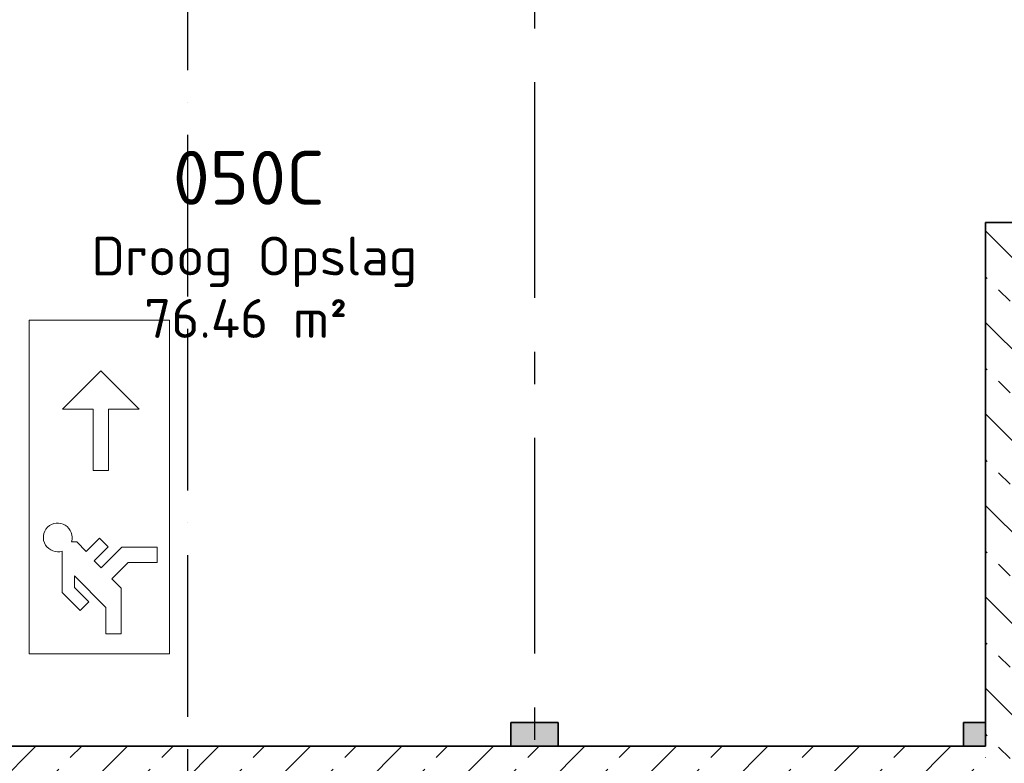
# Model space of a CAD drawing. Header units: millimetres. Extents: x -285236 to 84130, y -470 to 79511.
# Tile 167 of 192: x 4241 to 8806, y 55003 to 58453. Entities that reach past the tile are written whole.
import ezdxf

# ---------------------------------------------------------------- set-up
doc = ezdxf.new("R2010")
doc.units = ezdxf.units.MM
doc.linetypes.add('NLRS_stramien', pattern=[1650, 1000, -250, 150, -250])
doc.linetypes.add('SW_doorsnedelijn', pattern=[1950, 750, -150, 0, -150, 750, -150])
doc.layers.add('XREF', color=254, linetype='Continuous')
doc.styles.add('ISOCPEUR_1', font='isocpeur.ttf', dxfattribs={"height": 250})
doc.styles.add('ISOCPEUR_3', font='isocpeur.ttf', dxfattribs={"height": 180})

msp = doc.modelspace()

# ---------------------------------------------------------------- hatches: boundary and pattern name
at = {"layer": 'XREF', "lineweight": 9}
h = msp.add_hatch(dxfattribs=at)
h.set_pattern_fill('FP_14', color=256, angle=45, style=0, pattern_type=2)
h.set_pattern_definition([(135, (8938.87, 54282.6), (-212.132, -212.132), []), (135, (8938.87, 54494.74), (-212.132, -212.132), [75, -75])])
h.paths.add_polyline_path([(8938.8696, 51052.6047), (8938.8696, 57512.6047), (8718.8696, 57512.6047), (8718.8696, 51052.6047)])
at = {"layer": 'XREF', "lineweight": 25}
for points in [[(6517.8696, 55082.6047), (6737.8696, 55082.6047), (6737.8696, 55192.6047), (6517.8696, 55192.6047)], [(8645.3109, 55082.6047), (8718.8696, 55082.6047), (8718.8696, 55192.6047), (8617.8696, 55192.6047), (8617.8696, 55082.6047)]]:
    msp.add_hatch(color=256, dxfattribs=at).paths.add_polyline_path(points)
at = {"layer": 'XREF', "lineweight": 9}
h = msp.add_hatch(dxfattribs=at)
h.set_pattern_fill('FP_10', color=256, angle=-315, style=0, pattern_type=2)
h.set_pattern_definition([(225, (2618.87, 55082.6), (212.132, -212.132), []), (225, (2406.74, 55082.6), (212.132, -212.132), [75, -75])])
h.paths.add_polyline_path([(5336.8323, 54862.6047), (5348.3147, 54877.5688), (5381.1929, 54902.7971), (5419.4803, 54918.6563), (5460.5679, 54924.0655), (5501.6554, 54918.6563), (5539.9429, 54902.7971), (5573.7882, 54876.3083), (5584.3034, 54862.6047), (8718.8696, 54862.6047), (8718.8696, 55082.6047), (2493.3696, 55082.6047), (2493.3696, 54862.6047), (5323.0863, 54862.6047)])
h.paths.add_polyline_path([(628.8696, 54862.6047), (838.3696, 54862.6047), (838.3696, 55082.6047), (286.3696, 55082.6047), (286.3696, 54862.6047), (408.8696, 54862.6047)])
h.paths.add_polyline_path([(-1376.1014, 54862.6047), (-1268.6304, 54862.6047), (-1268.6304, 55082.6047), (-1604.1304, 55082.6047), (-1604.1304, 54862.6047), (-1482.1304, 54862.6047)])
h.paths.add_polyline_path([(-3461.8181, 54862.6047), (-3359.1304, 54862.6047), (-3359.1304, 55082.6047), (-3481.1304, 55082.6047), (-3481.1304, 54862.6047)])

# ---------------------------------------------------------------- linework, layer by layer
at = {"layer": 'XREF', "linetype": 'SW_doorsnedelijn'}
msp.add_line((5018.9134, 78470.2365), (5018.9134, 9889.9349), dxfattribs=at)
at = {"layer": 'XREF', "linetype": 'NLRS_stramien'}
for p, q in [((6627.8696, 77962.7572), (6627.8696, 8370.0218)), ((-47232.6128, 55082.6047), (64223.889, 55082.6047))]:
    msp.add_line(p, q, dxfattribs=at)
at = {"layer": 'XREF', "lineweight": 35}
for p, q in [((8718.8696, 57512.6047), (8718.8696, 55192.6047)), ((8938.8696, 57512.6047), (8718.8696, 57512.6047)), ((6737.8696, 55192.6047), (6517.8696, 55192.6047)), ((6517.8696, 55192.6047), (6517.8696, 55082.6047)), ((6737.8696, 55082.6047), (6737.8696, 55192.6047)), ((8718.8696, 55192.6047), (8617.8696, 55192.6047)), ((8617.8696, 55192.6047), (8617.8696, 55082.6047)), ((8718.8696, 55082.6047), (8718.8696, 55192.6047)), ((6517.8696, 55082.6047), (2737.8696, 55082.6047)), ((6517.8696, 55082.6047), (6737.8696, 55082.6047)), ((8617.8696, 55082.6047), (6737.8696, 55082.6047)), ((8617.8696, 55082.6047), (8718.8696, 55082.6047))]:
    msp.add_line(p, q, dxfattribs=at)
at = {"layer": 'XREF', "lineweight": 13}
for p, q in [((4285.2823, 57058.7742), (4285.2823, 55510.9471)), ((4935.3119, 57058.7742), (4285.2823, 57058.7742)), ((4285.2823, 57058.7742), (4285.2823, 55510.9471)), ((4935.3119, 57058.7742), (4285.2823, 57058.7742)), ((4935.3119, 55510.9471), (4935.3119, 57058.7742)), ((4935.3119, 55510.9471), (4935.3119, 57058.7742)), ((4439.5215, 56646.1548), (4617.1705, 56823.8039)), ((4617.1705, 56823.8039), (4794.8196, 56646.1548)), ((4581.6407, 56646.1548), (4439.5215, 56646.1548)), ((4581.6407, 56361.9163), (4581.6407, 56646.1548)), ((4794.8196, 56646.1548), (4652.7003, 56646.1548)), ((4652.7003, 56646.1548), (4652.7003, 56361.9163)), ((4652.7003, 56361.9163), (4581.6407, 56361.9163)), ((4480.5753, 56030.0405), (4504.9514, 56030.0405)), ((4504.9514, 56030.0405), (4548.9125, 55986.0794)), ((4548.9125, 55986.0794), (4610.0859, 56047.2527)), ((4610.0859, 56047.2527), (4650.2833, 56007.0553)), ((4438.282, 55795.0541), (4438.282, 55987.7472)), ((4650.2833, 56007.0553), (4585.2613, 55942.0334)), ((4617.9063, 55909.3884), (4714.5237, 56006.0057)), ((4714.5237, 56006.0057), (4878.4642, 56006.0057)), ((4878.4642, 56006.0057), (4878.4642, 55934.9461)), ((4585.2613, 55942.0334), (4617.9063, 55909.3884)), ((4743.9576, 55934.9461), (4668.1531, 55859.1416)), ((4878.4642, 55934.9461), (4743.9576, 55934.9461)), ((4640.6756, 55725.8295), (4494.1594, 55872.3457)), ((4494.1594, 55872.3457), (4494.1594, 55819.5714)), ((4668.1531, 55859.1416), (4711.7353, 55815.5594)), ((4521.1738, 55712.1623), (4438.282, 55795.0541)), ((4494.1594, 55819.5714), (4561.3712, 55752.3597)), ((4711.7353, 55815.5594), (4711.7353, 55603.2439)), ((4561.3712, 55752.3597), (4521.1738, 55712.1623)), ((4640.6756, 55603.2439), (4640.6756, 55725.8295)), ((4711.7353, 55603.2439), (4640.6756, 55603.2439)), ((4285.2823, 55510.9471), (4935.3119, 55510.9471)), ((4285.2823, 55510.9471), (4935.3119, 55510.9471))]:
    msp.add_line(p, q, dxfattribs=at)
msp.add_arc((4417.1219, 56051.2006), 66.8886, 341.5577374, 288.4422626, dxfattribs=at)

# ---------------------------------------------------------------- texts
at = {"layer": 'XREF', "attachment_point": 1}
for s, insert, char_height, width, style in [('050C', (4950.962, 57844.4951), 250, 865.8225, 'ISOCPEUR_1'), ('Droog Opslag', (4573.962, 57446.5212), 180, 1779.74625, 'ISOCPEUR_3'), ('76.46 m²', (4817.541, 57156.9148), 180, 1170.46375, 'ISOCPEUR_3')]:
    msp.add_mtext(s, dxfattribs=dict(at, insert=insert, char_height=char_height, width=width, style=style))

doc.saveas('drawing.dxf')
